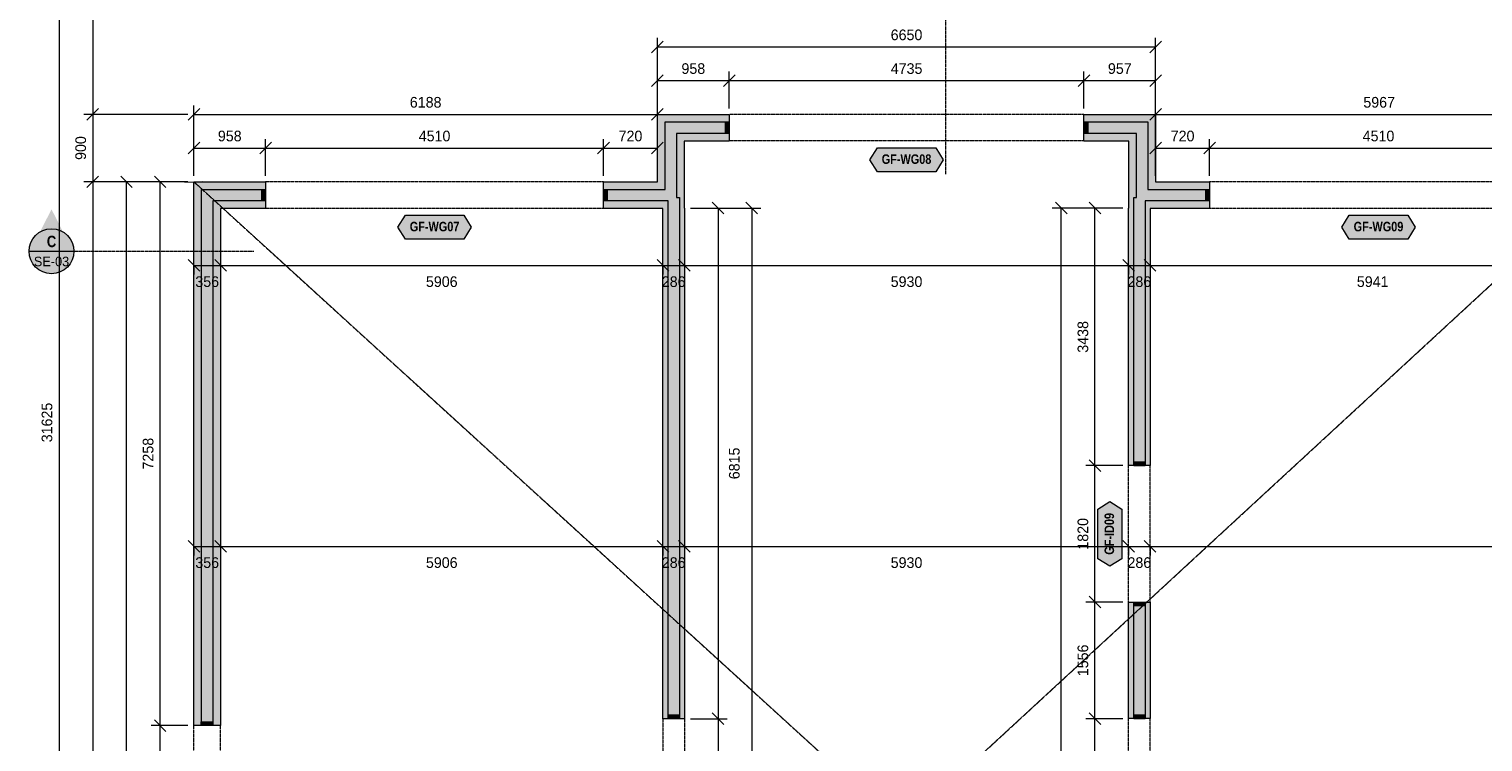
# Model space of a CAD drawing. Header units: millimetres. Extents: x -5835 to 39265, y -4604 to 35078.
# Tile 2 of 5: x -2235 to 17172, y 11515 to 21029. Entities that reach past the tile are written whole.
import ezdxf
from ezdxf.enums import TextEntityAlignment as Align

# ---------------------------------------------------------------- set-up
doc = ezdxf.new("R2010")
doc.units = ezdxf.units.MM
doc.linetypes.add('DASHED', pattern=[1.524, 1.27, -0.254])
for name, color, linetype in [('FILL-C_B2B2B5', 7, 'Continuous'), ('FILL-EPS', 7, 'Continuous'), ('FILL-RED', 7, 'Continuous'), ('FILL-TEAL_DK', 7, 'Continuous'), ('FILL-WHITE', 7, 'Continuous'), ('LINE-C_85297A', 7, 'Continuous'), ('LINE-C_85297A-DASH', 7, 'DASHED'), ('LINE-INK', 7, 'Continuous'), ('LINE-INK-DASH', 7, 'DASHED'), ('LINE-RED', 7, 'Continuous'), ('LINE-RED-DASH', 7, 'DASHED'), ('LINE-STEEL_GREY', 7, 'Continuous'), ('LINE-TEAL_DK', 7, 'Continuous'), ('TEXT-INK', 7, 'Continuous'), ('TEXT-RED', 7, 'Continuous'), ('TEXT-TEAL_DK', 7, 'Continuous')]:
    doc.layers.add(name, color=color, linetype=linetype)
doc.styles.add('OpenSansCondensed-Bold', font='OpenSansCondensed-Bold.ttf')

msp = doc.modelspace()

# ---------------------------------------------------------------- hatches: boundary and pattern name
at = {"layer": 'FILL-C_B2B2B5', "true_color": 0xb2b2b5}
h = msp.add_hatch(color=256, dxfattribs=at)
h.dxf.hatch_style = 1
h.paths.add_polyline_path([(5433, 18889), (6255, 18889), (6255, 19789), (7110, 19789), (7110, 19637), (6407, 19637), (6407, 18783), (6446, 18783), (6446, 11825), (6294, 11825), (6294, 18737), (5433, 18737)])
h = msp.add_hatch(color=256, dxfattribs=at)
h.dxf.hatch_style = 1
h.paths.add_polyline_path([(11846, 19789), (12701, 19789), (12701, 18889), (13523, 18889), (13523, 18737), (12662, 18737), (12662, 15202), (12510, 15202), (12510, 18783), (12549, 18783), (12549, 19637), (11846, 19637)])
h = msp.add_hatch(color=256, dxfattribs=at)
h.dxf.hatch_style = 1
h.paths.add_polyline_path([(922, 18737), (219, 18737), (219, 11733), (67, 11733), (67, 18889), (922, 18889)])
h = msp.add_hatch(color=256, dxfattribs=at)
h.dxf.hatch_style = 1
h.paths.add_polyline_path([(12510, 11826), (12510, 13382), (12662, 13382), (12662, 11826)])
at = {"layer": 'FILL-EPS', "true_color": 0xccffff}
h = msp.add_hatch(color=256, dxfattribs=at)
h.dxf.hatch_style = 1
h.paths.add_polyline_path([(5433, 18991), (6153, 18991), (6153, 19891), (7110, 19891), (7110, 19789), (6255, 19789), (6255, 18889), (5433, 18889)])
h = msp.add_hatch(color=256, dxfattribs=at)
h.dxf.hatch_style = 1
h.paths.add_polyline_path([(11846, 19891), (12803, 19891), (12803, 18991), (13523, 18991), (13523, 18889), (12701, 18889), (12701, 19789), (11846, 19789)])
h = msp.add_hatch(color=256, dxfattribs=at)
h.dxf.hatch_style = 1
h.paths.add_polyline_path([(7110, 19535), (6509, 19535), (6509, 18640), (6513, 18640), (6513, 15005), (6513, 11825), (6446, 11825), (6446, 18783), (6407, 18783), (6407, 19637), (7110, 19637)])
h = msp.add_hatch(color=256, dxfattribs=at)
h.dxf.hatch_style = 1
h.paths.add_polyline_path([(11846, 19535), (11846, 19637), (12549, 19637), (12549, 18783), (12510, 18783), (12510, 15202), (12443, 15202), (12443, 18640), (12447, 18640), (12447, 19535)])
h = msp.add_hatch(color=256, dxfattribs=at)
h.dxf.hatch_style = 1
h.paths.add_polyline_path([(922, 18991), (922, 18889), (67, 18889), (67, 11733), (-35, 11733), (-35, 18991)])
h = msp.add_hatch(color=256, dxfattribs=at)
h.dxf.hatch_style = 1
h.paths.add_polyline_path([(922, 18635), (321, 18635), (321, 11733), (219, 11733), (219, 18737), (922, 18737)])
h = msp.add_hatch(color=256, dxfattribs=at)
h.dxf.hatch_style = 1
h.paths.add_polyline_path([(5433, 18737), (6294, 18737), (6294, 11825), (6227, 11825), (6227, 14880), (6227, 14881), (6227, 18635), (5433, 18635)])
h = msp.add_hatch(color=256, dxfattribs=at)
h.dxf.hatch_style = 1
h.paths.add_polyline_path([(13523, 18635), (12729, 18635), (12729, 15202), (12662, 15202), (12662, 18737), (13523, 18737)])
h = msp.add_hatch(color=256, dxfattribs=at)
h.dxf.hatch_style = 1
h.paths.add_polyline_path([(12443, 11826), (12443, 13382), (12510, 13382), (12510, 11826)])
h = msp.add_hatch(color=256, dxfattribs=at)
h.dxf.hatch_style = 1
h.paths.add_polyline_path([(12729, 11826), (12662, 11826), (12662, 13382), (12729, 13382)])
at = {"layer": 'FILL-RED', "true_color": 0xb81a1f}
h = msp.add_hatch(color=256, dxfattribs=at)
h.dxf.hatch_style = 1
h.paths.add_polyline_path([(-1935, 18624), (-2220, 18064), (-1650, 18064)])
at = {"layer": 'FILL-TEAL_DK', "true_color": 0x006b5c}
h = msp.add_hatch(color=256, dxfattribs=at)
h.dxf.hatch_style = 1
h.paths.add_polyline_path([(7061, 19789), (7111, 19789), (7111, 19789), (7111, 19789), (7111, 19637), (7111, 19637), (7111, 19637), (7061, 19637), (7061, 19637), (7061, 19637), (7061, 19789), (7061, 19789)])
h = msp.add_hatch(color=256, dxfattribs=at)
h.dxf.hatch_style = 1
h.paths.add_polyline_path([(11896, 19789), (11896, 19637), (11846, 19637), (11846, 19789)])
h = msp.add_hatch(color=256, dxfattribs=at)
h.dxf.hatch_style = 1
h.paths.add_polyline_path([(923, 18889), (923, 18737), (873, 18737), (873, 18889)])
h = msp.add_hatch(color=256, dxfattribs=at)
h.dxf.hatch_style = 1
h.paths.add_polyline_path([(5433, 18889), (5483, 18889), (5483, 18889), (5483, 18889), (5483, 18737), (5483, 18737), (5483, 18737), (5433, 18737), (5433, 18737), (5433, 18737), (5433, 18889), (5433, 18889)])
h = msp.add_hatch(color=256, dxfattribs=at)
h.dxf.hatch_style = 1
h.paths.add_polyline_path([(13523, 18889), (13523, 18737), (13473, 18737), (13473, 18889)])
h = msp.add_hatch(color=256, dxfattribs=at)
h.dxf.hatch_style = 1
h.paths.add_polyline_path([(12510, 15251), (12662, 15251), (12662, 15201), (12510, 15201)])
h = msp.add_hatch(color=256, dxfattribs=at)
h.dxf.hatch_style = 1
h.paths.add_polyline_path([(12510, 13382), (12662, 13382), (12662, 13332), (12510, 13332)])
h = msp.add_hatch(color=256, dxfattribs=at)
h.dxf.hatch_style = 1
h.paths.add_polyline_path([(6294, 11875), (6446, 11875), (6446, 11825), (6294, 11825)])
h = msp.add_hatch(color=256, dxfattribs=at)
h.dxf.hatch_style = 1
h.paths.add_polyline_path([(12510, 11875), (12662, 11875), (12662, 11825), (12510, 11825)])
h = msp.add_hatch(color=256, dxfattribs=at)
h.dxf.hatch_style = 1
h.paths.add_polyline_path([(63, 11783), (215, 11783), (215, 11733), (63, 11733)])
at = {"layer": 'FILL-WHITE', "true_color": 0xffffff}
h = msp.add_hatch(color=256, dxfattribs=at)
h.dxf.hatch_style = 1
h.paths.add_polyline_path([(8989, 19286), (9089, 19446), (9868, 19446), (9968, 19286), (9868, 19126), (9089, 19126)])
h = msp.add_hatch(color=256, dxfattribs=at)
h.dxf.hatch_style = 1
h.paths.add_polyline_path([(2688, 18386), (2788, 18546), (3568, 18546), (3668, 18386), (3568, 18226), (2788, 18226)])
h = msp.add_hatch(color=256, dxfattribs=at)
h.dxf.hatch_style = 1
h.paths.add_polyline_path([(15288, 18386), (15388, 18546), (16168, 18546), (16268, 18386), (16168, 18226), (15388, 18226)])
h = msp.add_hatch(color=256, dxfattribs=at)
h.dxf.hatch_style = 1
h.paths.add_polyline_path([(-1635, 18064), (-1645, 18142), (-1675, 18214), (-1722, 18276), (-1785, 18324), (-1857, 18354), (-1935, 18364), (-2012, 18354), (-2085, 18324), (-2147, 18276), (-2194, 18214), (-2224, 18142), (-2235, 18064), (-2224, 17986), (-2194, 17914), (-2147, 17852), (-2085, 17804), (-2012, 17774), (-1935, 17764), (-1857, 17774), (-1785, 17804), (-1722, 17852), (-1675, 17914), (-1645, 17986)])
h = msp.add_hatch(color=256, dxfattribs=at)
h.dxf.hatch_style = 1
h.paths.add_polyline_path([(12193, 13860), (12033, 13960), (12033, 14623), (12193, 14723), (12353, 14623), (12353, 13960)])

# ---------------------------------------------------------------- linework, layer by layer
at = {"layer": 'LINE-C_85297A', "lineweight": 5}
msp.add_line((-154, 18985), (85, 18996), dxfattribs=at)
at = {"layer": 'LINE-C_85297A-DASH', "lineweight": 5}
for p, q in [((-35, 1653), (18770, 18991)), ((-35, 18991), (18991, 1653))]:
    msp.add_line(p, q, dxfattribs=at)
at = {"layer": 'LINE-INK', "lineweight": 5}
for p, q in [((-1835, 31591), (-1835, -35)), ((-1385, 31591), (-1385, -35)), ((6075, 20713), (6231, 20868)), ((6153, 19971), (6153, 20911)), ((6153, 20791), (12803, 20791)), ((12725, 20713), (12881, 20868)), ((12803, 19971), (12803, 20911)), ((6075, 20263), (6231, 20418)), ((6153, 19971), (6153, 20461)), ((7033, 20263), (7189, 20418)), ((7111, 19971), (7111, 20461)), ((11768, 20263), (11924, 20418)), ((11846, 19971), (11846, 20461)), ((12725, 20263), (12881, 20418)), ((12803, 19971), (12803, 20461)), ((6153, 20341), (12803, 20341)), ((-35, 19071), (-35, 20011)), ((6153, 19071), (6153, 20011)), ((12803, 19071), (12803, 20011)), ((-115, 19891), (-1505, 19891)), ((-1307, 19968), (-1462, 19813)), ((-112, 19813), (43, 19968)), ((-35, 19891), (6153, 19891)), ((6075, 19813), (6231, 19968)), ((12725, 19813), (12881, 19968)), ((12803, 19891), (18770, 19891)), ((-112, 19363), (43, 19518)), ((-35, 19071), (-35, 19561)), ((-35, 19441), (6153, 19441)), ((845, 19363), (1001, 19518)), ((923, 19071), (923, 19561)), ((5355, 19363), (5511, 19518)), ((5433, 19071), (5433, 19561)), ((6075, 19363), (6231, 19518)), ((6153, 19071), (6153, 19561)), ((12725, 19363), (12881, 19518)), ((12803, 19071), (12803, 19561)), ((12803, 19441), (18770, 19441)), ((13445, 19363), (13601, 19518)), ((13523, 19071), (13523, 19561)), ((-1307, 19068), (-1462, 18913)), ((-857, 18913), (-1012, 19068)), ((-407, 18913), (-562, 19068)), ((-115, 18991), (-1505, 18991)), ((-115, 18991), (-1055, 18991)), ((-935, 1653), (-935, 18991)), ((-115, 18991), (-605, 18991)), ((-485, 1653), (-485, 18991)), ((6593, 18640), (7083, 18640)), ((6593, 18640), (7533, 18640)), ((6885, 18718), (7040, 18562)), ((6963, 18640), (6963, 3588)), ((7335, 18718), (7490, 18562)), ((7413, 18640), (7413, 3588)), ((12363, 18640), (11423, 18640)), ((11621, 18562), (11465, 18718)), ((11543, 3588), (11543, 18640)), ((12363, 18640), (11873, 18640)), ((12071, 18562), (11915, 18718)), ((11993, 3588), (11993, 18640)), ((-112, 17952), (43, 17797)), ((-35, 17874), (-35, 17754)), ((-35, 17874), (32378, 17874)), ((243, 17952), (399, 17797)), ((321, 17874), (321, 17754)), ((6149, 17952), (6305, 17797)), ((6227, 17874), (6227, 17754)), ((6435, 17952), (6590, 17797)), ((6513, 17874), (6513, 17754)), ((12365, 17952), (12521, 17797)), ((12443, 17874), (12443, 17754)), ((12651, 17952), (12807, 17797)), ((12729, 17874), (12729, 17754)), ((12363, 15202), (11873, 15202)), ((12071, 15124), (11915, 15279)), ((-112, 14202), (43, 14046)), ((243, 14202), (399, 14046)), ((6149, 14202), (6305, 14047)), ((6435, 14202), (6591, 14047)), ((12365, 14202), (12521, 14047)), ((12651, 14202), (12807, 14047)), ((-35, 14124), (32378, 14125)), ((-35, 14124), (-35, 14004)), ((321, 14124), (321, 14004)), ((6227, 14124), (6227, 14004)), ((6513, 14124), (6513, 14004)), ((12443, 14125), (12443, 14005)), ((12729, 14125), (12729, 14005)), ((12071, 13304), (11915, 13459)), ((12363, 13382), (11873, 13382)), ((6885, 11903), (7041, 11747)), ((12071, 11747), (11915, 11903)), ((-115, 11733), (-605, 11733)), ((-407, 11655), (-562, 11811)), ((6593, 11825), (7083, 11825)), ((12363, 11825), (11873, 11825))]:
    msp.add_line(p, q, dxfattribs=at)
for points in [[(5433, 18635), (5433, 18991), (6153, 18991), (6153, 19891), (7110, 19891), (7110, 19535), (6509, 19535), (6509, 18640), (6513, 18640), (6513, 15005), (6513, 11825), (6227, 11825), (6227, 14880), (6227, 14881), (6227, 18635)], [(12447, 19535), (11846, 19535), (11846, 19891), (12803, 19891), (12803, 18991), (13523, 18991), (13523, 18635), (12729, 18635), (12729, 15202), (12443, 15202), (12443, 18640), (12447, 18640)], [(-35, 18991), (922, 18991), (922, 18635), (321, 18635), (321, 11733), (-35, 11733)], [(12729, 13382), (12729, 11826), (12443, 11826), (12443, 13382)]]:
    msp.add_lwpolyline(points, close=True, dxfattribs=at)
at = {"layer": 'LINE-INK-DASH', "lineweight": 5}
for p, q in [((11846, 19891), (7111, 19891)), ((11846, 19536), (7111, 19536)), ((5433, 18991), (923, 18991)), ((18033, 18991), (13523, 18991)), ((5433, 18636), (923, 18636)), ((18033, 18636), (13523, 18636)), ((12443, 13382), (12443, 15201)), ((12729, 13382), (12729, 15201)), ((-39, 11733), (-39, 10036)), ((317, 11733), (317, 10036)), ((6227, 11825), (6227, 10005)), ((6513, 11825), (6513, 10005)), ((12443, 10005), (12443, 11825)), ((12729, 10005), (12729, 11825))]:
    msp.add_line(p, q, dxfattribs=at)
at = {"layer": 'LINE-RED', "lineweight": 5}
msp.add_line((-2235, 18064), (-1635, 18064), dxfattribs=at)
msp.add_circle((-1935, 18064), 300, dxfattribs=at)
at = {"layer": 'LINE-RED-DASH', "lineweight": 5}
for p, q in [((9998, 21791), (9998, 19091)), ((-1935, 18064), (765, 18064))]:
    msp.add_line(p, q, dxfattribs=at)
at = {"layer": 'LINE-STEEL_GREY', "lineweight": 5}
for points in [[(5433, 18889), (6255, 18889), (6255, 19789), (7110, 19789), (7110, 19637), (6407, 19637), (6407, 18783), (6446, 18783), (6446, 11825), (6294, 11825), (6294, 18737), (5433, 18737)], [(11846, 19789), (12701, 19789), (12701, 18889), (13523, 18889), (13523, 18737), (12662, 18737), (12662, 15202), (12510, 15202), (12510, 18783), (12549, 18783), (12549, 19637), (11846, 19637)], [(922, 18737), (219, 18737), (219, 11733), (67, 11733), (67, 18889), (922, 18889)], [(12510, 11826), (12510, 13382), (12662, 13382), (12662, 11826)]]:
    msp.add_lwpolyline(points, close=True, dxfattribs=at)
at = {"layer": 'LINE-TEAL_DK', "lineweight": 5}
for points in [[(7061, 19789), (7111, 19789), (7111, 19789), (7111, 19789), (7111, 19637), (7111, 19637), (7111, 19637), (7061, 19637), (7061, 19637), (7061, 19637), (7061, 19789), (7061, 19789)], [(11896, 19789), (11896, 19637), (11846, 19637), (11846, 19789)], [(8989, 19286), (9089, 19446), (9868, 19446), (9968, 19286), (9868, 19126), (9089, 19126)], [(923, 18889), (923, 18737), (873, 18737), (873, 18889)], [(5433, 18889), (5483, 18889), (5483, 18889), (5483, 18889), (5483, 18737), (5483, 18737), (5483, 18737), (5433, 18737), (5433, 18737), (5433, 18737), (5433, 18889), (5433, 18889)], [(13523, 18889), (13523, 18737), (13473, 18737), (13473, 18889)], [(2688, 18386), (2788, 18546), (3568, 18546), (3668, 18386), (3568, 18226), (2788, 18226)], [(15288, 18386), (15388, 18546), (16168, 18546), (16268, 18386), (16168, 18226), (15388, 18226)], [(12510, 15251), (12662, 15251), (12662, 15201), (12510, 15201)], [(12193, 13860), (12033, 13960), (12033, 14623), (12193, 14723), (12353, 14623), (12353, 13960)], [(12510, 13382), (12662, 13382), (12662, 13332), (12510, 13332)], [(6294, 11875), (6446, 11875), (6446, 11825), (6294, 11825)], [(12510, 11875), (12662, 11875), (12662, 11825), (12510, 11825)], [(63, 11783), (215, 11783), (215, 11733), (63, 11733)]]:
    msp.add_lwpolyline(points, close=True, dxfattribs=at)

# ---------------------------------------------------------------- texts
at = {"layer": 'TEXT-INK'}
for s, p in [('6650', (9478, 20881)), ('958', (6632, 20431)), ('4735', (9479, 20431)), ('957', (12325, 20431)), ('6188', (3059, 19981)), ('5967', (15787, 19981)), ('958', (444, 19531)), ('4510', (3178, 19531)), ('720', (5793, 19531)), ('720', (13163, 19531)), ('4510', (15778, 19531)), ('356', (143, 17587)), ('5906', (3274, 17587)), ('286', (6370, 17587)), ('5930', (9478, 17587)), ('286', (12586, 17587)), ('5941', (15700, 17587))]:
    msp.add_text(s, height=142.2, dxfattribs=at).set_placement(p, align=Align.CENTER)
for s, rotation, p in [('900', 90, (-1475, 19441)), ('3438', 90, (11903, 16921)), ('31625', 90, (-1925, 15778)), ('7258', 90, (-575, 15362)), ('6815', 90.0015, (7250, 15232)), ('1820', 90, (11903, 14292)), ('356', 0.0015, (143, 13837)), ('5906', 0.0015, (3274, 13837)), ('286', 0.0015, (6370, 13837)), ('5930', 0.0015, (9478, 13837)), ('286', 0.0015, (12586, 13837)), ('1556', 90, (11903, 12603))]:
    msp.add_text(s, height=142.2, rotation=rotation, dxfattribs=at).set_placement(p, align=Align.CENTER)
at = {"layer": 'TEXT-RED', "style": 'OpenSansCondensed-Bold'}
msp.add_text('C', height=152, dxfattribs=at).set_placement((-1935, 18119), align=Align.CENTER)
at = {"layer": 'TEXT-RED'}
msp.add_text('SE-03', height=127, dxfattribs=at).set_placement((-1935, 17864), align=Align.CENTER)
at = {"layer": 'TEXT-TEAL_DK', "style": 'OpenSansCondensed-Bold'}
for s, p in [('GF-WG08', (9478, 19230)), ('GF-WG07', (3178, 18330)), ('GF-WG09', (15778, 18330))]:
    msp.add_text(s, height=127, dxfattribs=at).set_placement(p, align=Align.CENTER)
msp.add_text('GF-ID09', height=127, rotation=90, dxfattribs=at).set_placement((12248, 14292), align=Align.CENTER)

doc.saveas('drawing.dxf')
